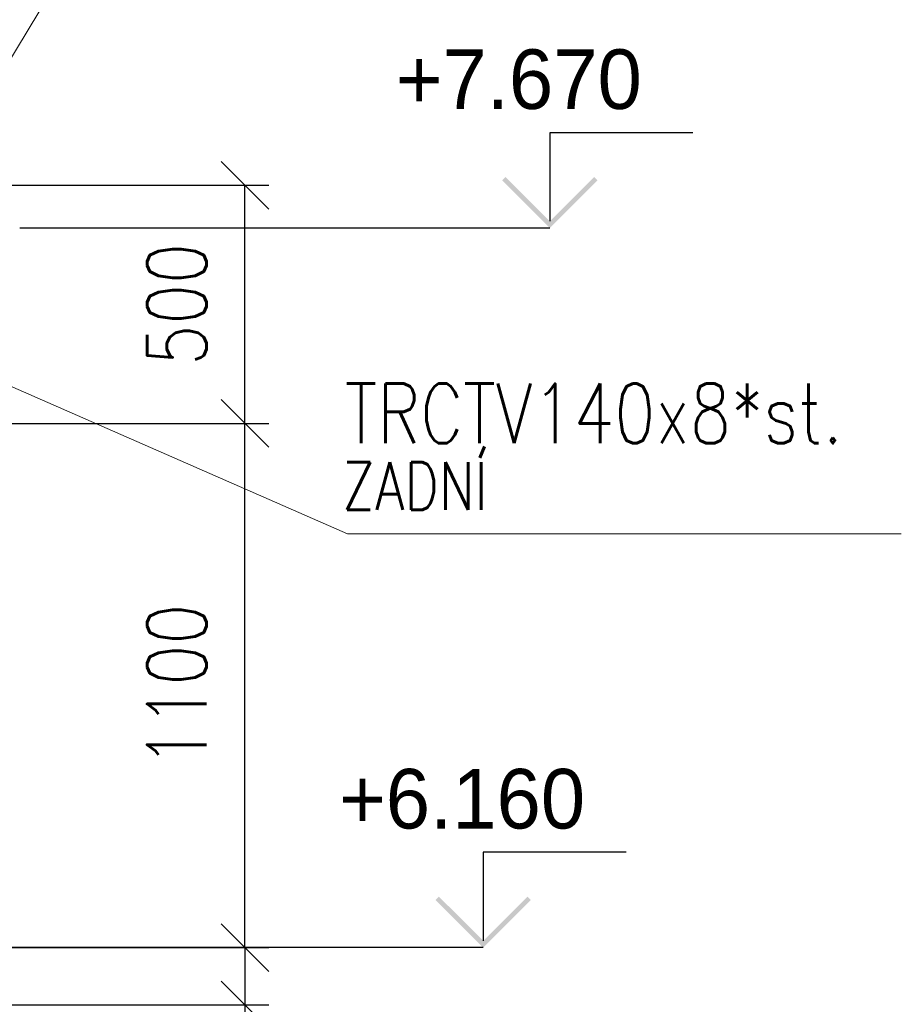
# Paper-space layout 'Layout1' of a CAD drawing. Extents: x -2 to 1033, y -36 to 596.
# Tile 116 of 182: x 740 to 777, y 446 to 487. Entities that reach past the tile are written whole.
import ezdxf

# ---------------------------------------------------------------- set-up
doc = ezdxf.new("R2010")
doc.units = 0
doc.layers.get('0').update_dxf_attribs({"linetype": 'CONTINUOUS'})
doc.layers.get('DEFPOINTS').update_dxf_attribs({"color": 132, "linetype": 'CONTINUOUS'})
doc.layers.add('AS_INS_ON', color=7, linetype='CONTINUOUS')
doc.layers.add('SS_KOTY', color=3, linetype='CONTINUOUS', lineweight=25)
doc.layers.add('SS_STAV.OK-POPIS_PROFILU', color=9, linetype='CONTINUOUS', lineweight=13)
doc.styles.add('ROMANS', font='romans.shx', dxfattribs={"width": 0.8})
doc.styles.add('romans.shx', font='romans.shx', dxfattribs={"height": 5})
doc.dimstyles.new('A-1_(2.5)_50AS', dxfattribs={"dimtxt": 2.5, "dimasz": 2, "dimexe": 1, "dimexo": 2, "dimgap": 0, "dimtad": 0, "dimdec": 1, "dimlfac": 50, "dimrnd": 1, "dimtxsty": 'ROMANS', "dimblk1": 'OBLIQUE', "dimblk2": 'OBLIQUE', "dimsah": 1, "dimcen": 2, "dimclrd": 256, "dimclre": 256, "dimclrt": 256, "dimadec": 1, "dimazin": 2, "dimtfac": 0.714286, "dimtdec": 1, "dimtmove": 0, "dimatfit": 3, "dimldrblk": 'OPEN', "dimfxl": 1, "dimtvp": 1.142857, "dimtfill": 1, "dimtolj": 1, "dimlwd": -1, "dimlwe": -1, "dimarcsym": 0})

# ---------------------------------------------------------------- blocks, each defined once
blk = doc.blocks.new('_Oblique')
at = {"color": 0, "linetype": 'ByBlock', "lineweight": -2}
blk.add_line((-0.5, -0.5), (0.5, 0.5), dxfattribs=at)
blk = doc.blocks.new('*D112')
at = {"layer": 'DEFPOINTS', "color": 0, "transparency": 16777216}
for p in [(718.67, 448.46, -4570.4), (718.67, 446.06, -4570.4), (748.991, 446.06)]:
    blk.add_point(p, dxfattribs=at)
at = {"layer": 'SS_KOTY', "transparency": 16777216}
for p, q in [((720.67, 448.46), (749.991, 448.46)), ((748.991, 448.46), (748.991, 446.06)), ((720.67, 446.06), (749.991, 446.06)), ((748.991, 446.06), (748.991, 439.203))]:
    blk.add_line(p, q, dxfattribs=at)
at = {"layer": 'SS_KOTY', "transparency": 16777216, "xscale": 2, "yscale": 2, "zscale": 2}
for p, rotation in [((748.991, 448.46), 90), ((748.991, 446.06), 270)]:
    blk.add_blockref('_Oblique', p, dxfattribs=dict(at, rotation=rotation))
at = {"layer": 'SS_KOTY', "transparency": 16777216, "insert": (746.134, 441.632), "char_height": 2.5, "attachment_point": 5, "rotation": 90, "style": 'ROMANS', "bg_fill": 3, "box_fill_scale": 1.1, "bg_fill_color": 256, "bg_fill_true_color": 13158600, "bg_fill_transparency": 0}
blk.add_mtext('\\A1;120', dxfattribs=at)
blk = doc.blocks.new('_OPEN')
at = {"color": 0, "linetype": 'ByBlock'}
for p, q in [((-1, 0.167), (0, 0)), ((0, 0), (-1, -0.167)), ((0, 0), (-1, 0))]:
    blk.add_line(p, q, dxfattribs=at)
blk = doc.blocks.new('*D113')
at = {"layer": 'DEFPOINTS', "color": 0, "transparency": 16777216}
for p in [(719.115, 470.46, -4570.4), (748.991, 470.46), (718.67, 448.46, -4570.4)]:
    blk.add_point(p, dxfattribs=at)
at = {"layer": 'SS_KOTY', "transparency": 16777216}
for p, q in [((721.115, 470.46), (749.991, 470.46)), ((748.991, 448.46), (748.991, 470.46)), ((720.67, 448.46), (749.991, 448.46))]:
    blk.add_line(p, q, dxfattribs=at)
at = {"layer": 'SS_KOTY', "transparency": 16777216, "xscale": 2, "yscale": 2, "zscale": 2}
for p, rotation in [((748.991, 470.46), 90), ((748.991, 448.46), 270)]:
    blk.add_blockref('_Oblique', p, dxfattribs=dict(at, rotation=rotation))
at = {"layer": 'SS_KOTY', "transparency": 16777216, "insert": (746.134, 459.46), "char_height": 2.5, "attachment_point": 5, "rotation": 90, "style": 'ROMANS', "bg_fill": 3, "box_fill_scale": 1.1, "bg_fill_color": 256, "bg_fill_true_color": 13158600, "bg_fill_transparency": 0}
blk.add_mtext('\\A1;1100', dxfattribs=at)
blk = doc.blocks.new('*D114')
at = {"layer": 'DEFPOINTS', "color": 0, "transparency": 16777216}
for p in [(719.115, 480.46, -4570.4), (748.991, 480.46), (719.115, 470.46, -4570.4)]:
    blk.add_point(p, dxfattribs=at)
at = {"layer": 'SS_KOTY', "transparency": 16777216}
for p, q in [((721.115, 480.46), (749.991, 480.46)), ((748.991, 470.46), (748.991, 480.46)), ((721.115, 470.46), (749.991, 470.46))]:
    blk.add_line(p, q, dxfattribs=at)
at = {"layer": 'SS_KOTY', "transparency": 16777216, "xscale": 2, "yscale": 2, "zscale": 2}
for p, rotation in [((748.991, 480.46), 90), ((748.991, 470.46), 270)]:
    blk.add_blockref('_Oblique', p, dxfattribs=dict(at, rotation=rotation))
at = {"layer": 'SS_KOTY', "transparency": 16777216, "insert": (746.134, 475.46), "char_height": 2.5, "attachment_point": 5, "rotation": 90, "style": 'ROMANS', "bg_fill": 3, "box_fill_scale": 1.1, "bg_fill_color": 256, "bg_fill_true_color": 13158600, "bg_fill_transparency": 0}
blk.add_mtext('\\A1;500', dxfattribs=at)

psp = doc.layouts.get("Layout1")

# ---------------------------------------------------------------- hatches: boundary and pattern name
at = {"layer": 'AS_INS_ON'}
for color, points in [(9, [(759.9284, 480.8018), (759.787, 480.6604), (761.787, 478.6604), (763.787, 480.6604), (763.6456, 480.8018), (761.787, 478.9433)]), (3, [(757.1326, 450.6018), (756.9912, 450.4604), (758.9912, 448.4604), (760.9912, 450.4604), (760.8498, 450.6018), (758.9912, 448.7433)])]:
    psp.add_hatch(color=color, dxfattribs=at).paths.add_polyline_path(points)

# ---------------------------------------------------------------- linework, layer by layer
at = {"layer": 'AS_INS_ON', "color": 9}
for p, q in [((767.787, 482.6604, -4592.6), (761.787, 482.6604, -4592.6)), ((761.787, 482.6604, -4592.6), (761.787, 478.9433, -4592.6))]:
    psp.add_line(p, q, dxfattribs=at)
at = {"layer": 'AS_INS_ON', "color": 3}
for p, q in [((764.9912, 452.4604, -4570.4), (758.9912, 452.4604, -4570.4)), ((758.9912, 452.4604, -4570.4), (758.9912, 448.7433, -4570.4))]:
    psp.add_line(p, q, dxfattribs=at)

# ---------------------------------------------------------------- texts
at = {"layer": 'AS_INS_ON', "color": 9}
psp.add_text('+7.670', height=2.5, dxfattribs=at).set_placement((755.3284, 483.6604))
at = {"layer": 'AS_INS_ON', "color": 3}
psp.add_text('+6.160', height=2.5, dxfattribs=at).set_placement((752.9492, 453.4604))
at = {"layer": 'SS_STAV.OK-POPIS_PROFILU', "color": 9, "style": 'romans.shx', "width": 0.8}
for s, height, p in [('TRCTV140x8*st.', 2.5, (753.1777, 469.6317)), ('ZADNÍ', 2, (753.082, 466.8317))]:
    psp.add_text(s, height=height, dxfattribs=at).set_placement(p)

# ---------------------------------------------------------------- dimensions: what is measured, and where the dimension line sits
at = {"layer": 'SS_KOTY'}
dim = psp.add_linear_dim(base=(748.9912, 446.0604), p1=(718.6704, 448.4604, -4570.4), p2=(718.6704, 446.0604, -4570.4), angle=90, dimstyle='A-1_(2.5)_50AS', dxfattribs=at)
dim.commit()
dim.dimension.update_dxf_attribs({"geometry": '*D112', "text_midpoint": (746.1341, 441.6318)})

# ---------------------------------------------------------------- next in the draw order: dimensions: what is measured, and where the dimension line sits
dim = psp.add_linear_dim(base=(748.9912, 470.4604), p1=(718.6704, 448.4604, -4570.4), p2=(719.1154, 470.4604, -4570.4), angle=90, dimstyle='A-1_(2.5)_50AS', override={"dimtmove": 1}, dxfattribs=at)
dim.commit()
dim.dimension.update_dxf_attribs({"geometry": '*D113', "text_midpoint": (746.1341, 459.4604)})

# ---------------------------------------------------------------- next in the draw order: linework, layer by layer
at = {"layer": 'AS_INS_ON', "color": 3}
psp.add_line((758.9912, 448.4604), (718.688, 448.4604), dxfattribs=at)

# ---------------------------------------------------------------- next in the draw order: dimensions: what is measured, and where the dimension line sits
at = {"layer": 'SS_KOTY'}
dim = psp.add_linear_dim(base=(748.9912, 480.4604), p1=(719.1154, 470.4604, -4570.4), p2=(719.1154, 480.4604, -4570.4), angle=90, dimstyle='A-1_(2.5)_50AS', override={"dimtmove": 1}, dxfattribs=at)
dim.commit()
dim.dimension.update_dxf_attribs({"geometry": '*D114', "text_midpoint": (746.1341, 475.4604)})

# ---------------------------------------------------------------- next in the draw order: linework, layer by layer
at = {"layer": 'AS_INS_ON', "color": 9}
psp.add_line((761.787, 478.6604), (739.5476, 478.6604), dxfattribs=at)
at = {"layer": 'SS_STAV.OK-POPIS_PROFILU', "color": 9}
for points in [[(734.662, 478.3404), (744.1328, 494.0192), (765.8471, 494.0192)], [(730.3984, 475.8604), (753.2933, 465.8317), (776.5314, 465.8317)]]:
    psp.add_lwpolyline(points, dxfattribs=at)

doc.saveas('drawing.dxf')
